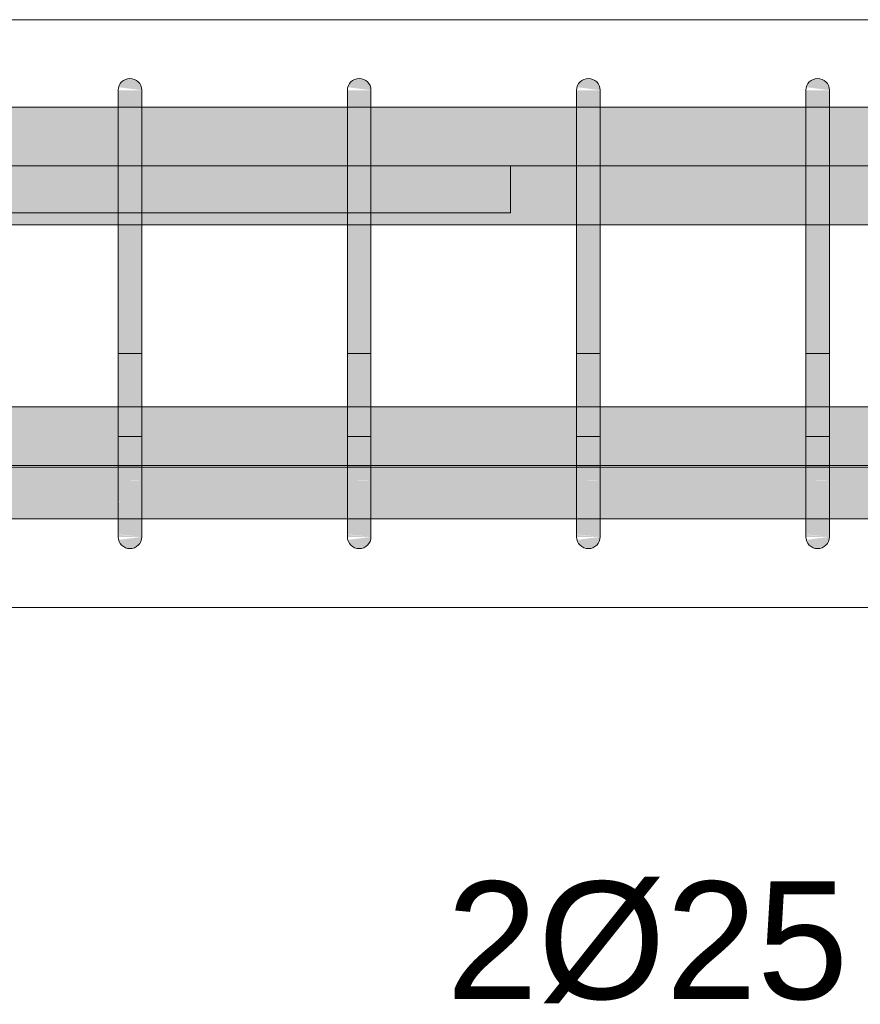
# Model space of a CAD drawing. Header units: millimetres. Extents: x -25607 to 9385, y 1894 to 10168.
# Tile 112 of 181: x -1524 to -1167, y 8501 to 8920. Entities that reach past the tile are written whole.
import ezdxf

# ---------------------------------------------------------------- set-up
doc = ezdxf.new("R2010")
doc.units = ezdxf.units.MM
for name, color, linetype, lineweight in [('S-BEAM', 12, 'Continuous', 9), ('S-RBAR', 171, 'Continuous', 5), ('S-RBAR-IDEN', 171, 'Continuous', 5)]:
    doc.layers.add(name, color=color, linetype=linetype, lineweight=lineweight)
doc.styles.add('Arial', font='arial.ttf', dxfattribs={"height": 50})

msp = doc.modelspace()

# ---------------------------------------------------------------- hatches: boundary and pattern name
at = {"layer": 'S-RBAR'}
for points in [[(-1472.53, 8890), (-1472.7, 8891.29), (-1473.2, 8892.5), (-1473.99, 8893.54), (-1475.03, 8894.33), (-1476.23, 8894.83), (-1477.53, 8895), (-1478.82, 8894.83), (-1480.03, 8894.33), (-1481.06, 8893.54), (-1481.86, 8892.5), (-1482.36, 8891.29), (-1472.7, 8890.02)], [(-1375.08, 8890), (-1375.25, 8891.29), (-1375.75, 8892.5), (-1376.55, 8893.54), (-1377.58, 8894.33), (-1378.79, 8894.83), (-1380.08, 8895), (-1381.38, 8894.83), (-1382.58, 8894.33), (-1383.62, 8893.54), (-1384.41, 8892.5), (-1384.91, 8891.29), (-1375.25, 8890.02)], [(-1277.63, 8890), (-1277.8, 8891.29), (-1278.3, 8892.5), (-1279.1, 8893.54), (-1280.13, 8894.33), (-1281.34, 8894.83), (-1282.63, 8895), (-1283.93, 8894.83), (-1285.13, 8894.33), (-1286.17, 8893.54), (-1286.96, 8892.5), (-1287.46, 8891.29), (-1277.8, 8890.02)], [(-1180.19, 8890), (-1180.36, 8891.29), (-1180.86, 8892.5), (-1181.65, 8893.54), (-1182.69, 8894.33), (-1183.89, 8894.83), (-1185.19, 8895), (-1186.48, 8894.83), (-1187.69, 8894.33), (-1188.72, 8893.54), (-1189.52, 8892.5), (-1190.02, 8891.29), (-1180.36, 8890.02)], [(-1480.98, 8865), (-1472.53, 8865), (-1472.53, 8890), (-1482.53, 8890), (-1482.53, 8865)], [(-1375.08, 8865), (-1375.08, 8890), (-1385.08, 8890), (-1385.08, 8865)], [(-1277.63, 8865), (-1277.63, 8890), (-1287.63, 8890), (-1287.63, 8865)], [(-1180.19, 8865), (-1180.19, 8890), (-1190.19, 8890), (-1190.19, 8865)], [(-1480.98, 8725), (-1472.53, 8725), (-1472.53, 8865), (-1482.53, 8865), (-1482.53, 8725)], [(-1375.08, 8725), (-1375.08, 8865), (-1385.08, 8865), (-1385.08, 8725)], [(-1277.63, 8725), (-1277.63, 8865), (-1287.63, 8865), (-1287.63, 8725)], [(-1180.19, 8725), (-1180.19, 8865), (-1190.19, 8865), (-1190.19, 8725)], [(-1477.53, 8695), (-1476.23, 8695.17), (-1475.03, 8695.67), (-1473.99, 8696.46), (-1473.2, 8697.5), (-1472.7, 8698.71), (-1472.7, 8699.98), (-1482.36, 8698.71), (-1481.86, 8697.5), (-1480.98, 8696.4), (-1480.03, 8695.67), (-1478.82, 8695.17)], [(-1380.08, 8695), (-1378.79, 8695.17), (-1377.58, 8695.67), (-1376.55, 8696.46), (-1375.75, 8697.5), (-1375.25, 8698.71), (-1375.25, 8699.98), (-1384.91, 8698.71), (-1384.41, 8697.5), (-1383.62, 8696.46), (-1382.58, 8695.67), (-1381.38, 8695.17)], [(-1282.63, 8695), (-1281.34, 8695.17), (-1280.13, 8695.67), (-1279.1, 8696.46), (-1278.3, 8697.5), (-1277.8, 8698.71), (-1277.8, 8699.98), (-1287.46, 8698.71), (-1286.96, 8697.5), (-1286.17, 8696.46), (-1285.13, 8695.67), (-1283.93, 8695.17)], [(-1185.19, 8695), (-1183.89, 8695.17), (-1182.69, 8695.67), (-1181.65, 8696.46), (-1180.86, 8697.5), (-1180.36, 8698.71), (-1180.36, 8699.98), (-1190.02, 8698.71), (-1189.52, 8697.5), (-1188.72, 8696.46), (-1187.69, 8695.67), (-1186.48, 8695.17)]]:
    msp.add_hatch(color=256, dxfattribs=at).paths.add_polyline_path(points)
h = msp.add_hatch(color=256, dxfattribs=at)
h.paths.add_polyline_path([(-1905.56, 8857.8), (-1885.56, 8857.8), (-1885.56, 8882.8), (-1905.56, 8882.8), (-1905.56, 8865)])
h.paths.add_polyline_path([(-1832.27, 8857.8), (-1798.99, 8857.8), (-1798.99, 8882.8), (-1832.27, 8882.8), (-1832.27, 8865)])
h.paths.add_polyline_path([(-1875.56, 8857.8), (-1842.27, 8857.8), (-1842.27, 8882.8), (-1875.56, 8882.8), (-1875.56, 8865)])
h.paths.add_polyline_path([(977.44, 8857.8), (999.5, 8857.8), (999.5, 8882.8), (819.84, 8882.8), (819.84, 8857.8), (889.64, 8857.8)])
h.paths.add_polyline_path([(-1788.99, 8857.8), (-1755.71, 8857.8), (-1755.71, 8882.8), (-1788.99, 8882.8), (-1788.99, 8865)])
h.paths.add_polyline_path([(-1745.71, 8857.8), (-1712.42, 8857.8), (-1712.42, 8882.8), (-1745.71, 8882.8), (-1745.71, 8865)])
h.paths.add_polyline_path([(-1702.42, 8857.8), (-1677.42, 8857.8), (-1677.42, 8882.8), (-1702.42, 8882.8), (-1702.42, 8865)])
h.paths.add_polyline_path([(809.84, 8857.8), (809.84, 8882.8), (620.24, 8882.8), (620.24, 8857.8), (801.84, 8857.8)])
h.paths.add_polyline_path([(-1667.42, 8857.8), (-1579.97, 8857.8), (-1579.97, 8882.8), (-1667.42, 8882.8), (-1667.42, 8865)])
h.paths.add_polyline_path([(-1569.97, 8857.8), (-1482.53, 8857.8), (-1482.53, 8882.8), (-1569.97, 8882.8), (-1569.97, 8865)])
h.paths.add_polyline_path([(-1472.53, 8857.8), (-1385.08, 8857.8), (-1385.08, 8882.8), (-1472.53, 8882.8), (-1472.53, 8865)])
h.paths.add_polyline_path([(-1375.08, 8857.8), (-1287.63, 8857.8), (-1287.63, 8882.8), (-1375.08, 8882.8), (-1375.08, 8865)])
h.paths.add_polyline_path([(-1277.63, 8857.8), (-1190.19, 8857.8), (-1190.19, 8882.8), (-1277.63, 8882.8), (-1277.63, 8865)])
h.paths.add_polyline_path([(610.24, 8857.8), (610.24, 8882.8), (420.64, 8882.8), (420.64, 8857.8), (582.34, 8857.8)])
h.paths.add_polyline_path([(-1180.19, 8857.8), (-1092.74, 8857.8), (-1092.74, 8882.8), (-1180.19, 8882.8), (-1180.19, 8865)])
h.paths.add_polyline_path([(-1082.74, 8857.8), (-995.29, 8857.8), (-995.29, 8882.8), (-1082.74, 8882.8), (-1082.74, 8865)])
h.paths.add_polyline_path([(-985.29, 8857.8), (-897.85, 8857.8), (-897.85, 8882.8), (-985.29, 8882.8), (-985.29, 8865)])
h.paths.add_polyline_path([(-887.85, 8857.8), (-800.4, 8857.8), (-800.4, 8882.8), (-887.85, 8882.8), (-887.85, 8865)])
h.paths.add_polyline_path([(410.64, 8857.8), (410.64, 8882.8), (221.04, 8882.8), (221.04, 8857.8), (406.74, 8857.8)])
h.paths.add_polyline_path([(-790.4, 8857.8), (-702.95, 8857.8), (-702.95, 8882.8), (-790.4, 8882.8), (-790.4, 8865)])
h.paths.add_polyline_path([(-692.95, 8857.8), (-605.51, 8857.8), (-605.51, 8882.8), (-692.95, 8882.8), (-692.95, 8865)])
h.paths.add_polyline_path([(-595.51, 8857.8), (-508.06, 8857.8), (-508.06, 8882.8), (-595.51, 8882.8), (-595.51, 8865)])
h.paths.add_polyline_path([(211.04, 8857.8), (211.04, 8882.8), (21.43, 8882.8), (21.43, 8857.8), (187.24, 8857.8)])
h.paths.add_polyline_path([(-498.06, 8857.8), (-410.61, 8857.8), (-410.61, 8882.8), (-498.06, 8882.8), (-498.06, 8865)])
h.paths.add_polyline_path([(-400.61, 8857.8), (-313.17, 8857.8), (-313.17, 8882.8), (-400.61, 8882.8), (-400.61, 8865)])
h.paths.add_polyline_path([(-303.17, 8857.8), (-188.17, 8857.8), (-188.17, 8882.8), (-303.17, 8882.8), (-303.17, 8865)])
h.paths.add_polyline_path([(-178.17, 8857.8), (11.43, 8857.8), (11.43, 8882.8), (-178.17, 8882.8), (-178.17, 8865)])
h = msp.add_hatch(color=256, dxfattribs=at)
h.paths.add_polyline_path([(-880.56, 8832.8), (-880.56, 8857.8), (-887.85, 8857.8), (-887.85, 8832.8)])
h.paths.add_polyline_path([(-897.85, 8832.8), (-897.85, 8857.8), (-985.29, 8857.8), (-985.29, 8832.8)])
h.paths.add_polyline_path([(-995.29, 8832.8), (-995.29, 8857.8), (-1082.74, 8857.8), (-1082.74, 8832.8), (-1041.97, 8832.8)])
h.paths.add_polyline_path([(-1092.74, 8832.8), (-1092.74, 8857.8), (-1180.19, 8857.8), (-1180.19, 8832.8)])
h.paths.add_polyline_path([(-1190.19, 8832.8), (-1190.19, 8857.8), (-1277.63, 8857.8), (-1277.63, 8832.8), (-1217.58, 8832.8)])
h.paths.add_polyline_path([(-1287.63, 8832.8), (-1287.63, 8857.8), (-1375.08, 8857.8), (-1375.08, 8832.8)])
h.paths.add_polyline_path([(-1385.08, 8832.8), (-1385.08, 8857.8), (-1472.53, 8857.8), (-1472.53, 8832.8), (-1393.18, 8832.8)])
h.paths.add_polyline_path([(-1482.53, 8832.8), (-1482.53, 8857.8), (-1569.97, 8857.8), (-1569.97, 8832.8), (-1568.78, 8832.8)])
h.paths.add_polyline_path([(-1579.97, 8832.8), (-1579.97, 8857.8), (-1667.42, 8857.8), (-1667.42, 8832.8)])
h.paths.add_polyline_path([(-1677.42, 8832.8), (-1677.42, 8857.8), (-1702.42, 8857.8), (-1702.42, 8832.8)])
h.paths.add_polyline_path([(-1712.42, 8832.8), (-1712.42, 8857.8), (-1745.71, 8857.8), (-1745.71, 8832.8), (-1744.38, 8832.8)])
h.paths.add_polyline_path([(-1755.71, 8832.8), (-1755.71, 8857.8), (-1788.99, 8857.8), (-1788.99, 8832.8)])
h.paths.add_polyline_path([(-1798.99, 8832.8), (-1798.99, 8857.8), (-1832.27, 8857.8), (-1832.18, 8832.8)])
h.paths.add_polyline_path([(-1842.27, 8832.8), (-1842.27, 8857.8), (-1875.56, 8857.8), (-1875.56, 8832.8)])
h.paths.add_polyline_path([(-1885.56, 8832.8), (-1885.56, 8857.8), (-1905.56, 8857.8), (-1905.56, 8832.8)])
h.paths.add_polyline_path([(-1919.98, 8832.8), (-1915.56, 8832.8), (-1915.56, 8857.8), (-2345.56, 8857.8), (-2345.56, 8832.8), (-2007.78, 8832.8)])
h = msp.add_hatch(color=256, dxfattribs=at)
h.paths.add_polyline_path([(-887.85, 8730.3), (-880.56, 8730.3), (-880.56, 8755.3), (-887.85, 8755.05), (-887.85, 8736.78)])
h.paths.add_polyline_path([(-897.85, 8730.3), (-897.85, 8755.3), (-985.29, 8755.05), (-985.29, 8730.3), (-910.27, 8730.3)])
h.paths.add_polyline_path([(-995.29, 8730.3), (-995.29, 8755.3), (-1082.74, 8755.05), (-1082.74, 8730.3), (-998.07, 8730.3)])
h.paths.add_polyline_path([(-1092.74, 8730.3), (-1092.74, 8755.3), (-1180.19, 8755.05), (-1180.19, 8730.3), (-1129.78, 8730.3)])
h.paths.add_polyline_path([(-1190.19, 8730.3), (-1190.19, 8755.3), (-1277.63, 8755.05), (-1277.63, 8730.3), (-1217.58, 8730.3)])
h.paths.add_polyline_path([(-1287.63, 8730.3), (-1287.63, 8755.3), (-1375.08, 8755.05), (-1375.08, 8730.3), (-1305.38, 8730.3)])
h.paths.add_polyline_path([(-1393.18, 8730.3), (-1385.08, 8730.3), (-1385.08, 8755.3), (-1472.53, 8755.05), (-1472.53, 8730.3), (-1437.08, 8730.3)])
h.paths.add_polyline_path([(-1482.53, 8730.3), (-1482.53, 8755.3), (-1569.97, 8755.05), (-1569.97, 8730.3), (-1524.88, 8730.3)])
h.paths.add_polyline_path([(-1579.97, 8730.3), (-1579.97, 8755.3), (-1667.42, 8755.05), (-1667.42, 8730.3), (-1612.68, 8730.3)])
h.paths.add_polyline_path([(-1677.42, 8730.3), (-1677.42, 8755.3), (-1702.42, 8755.05), (-1702.42, 8730.3), (-1700.48, 8730.3)])
h.paths.add_polyline_path([(-1712.42, 8730.3), (-1712.42, 8755.3), (-1745.71, 8755.05), (-1745.71, 8730.3), (-1744.38, 8730.3)])
h.paths.add_polyline_path([(-1755.71, 8730.3), (-1755.71, 8755.3), (-1788.99, 8755.05), (-1788.99, 8730.3), (-1788.28, 8730.3)])
h.paths.add_polyline_path([(-1798.99, 8730.3), (-1798.99, 8755.3), (-1832.27, 8755.05), (-1832.18, 8730.3)])
h.paths.add_polyline_path([(-1842.27, 8730.3), (-1842.27, 8755.3), (-1875.56, 8755.05), (-1875.56, 8730.3)])
h.paths.add_polyline_path([(-1885.56, 8730.3), (-1885.56, 8755.3), (-1905.56, 8755.05), (-1905.56, 8730.3), (-1898.03, 8730.3)])
h.paths.add_polyline_path([(-1919.98, 8730.3), (-1916.29, 8730.3), (-1918.24, 8735), (-1922.27, 8740), (-1937.58, 8755.3), (-2345.56, 8755.3), (-2345.56, 8730.3), (-1983.29, 8730.3), (-1992.13, 8739.14), (-1985.06, 8746.21), (-1969.15, 8730.3), (-1921.42, 8730.3)])
h.paths.add_polyline_path([(-1915.56, 8747.43), (-1915.56, 8755.3), (-1923.43, 8755.3), (-1919.98, 8751.85)])
h = msp.add_hatch(color=256, dxfattribs=at)
h.paths.add_polyline_path([(-1905.56, 8707.64), (-1885.56, 8707.92), (-1885.56, 8729.64), (-1905.56, 8729.64), (-1905.56, 8714.83)])
h.paths.add_polyline_path([(1021.34, 8707.64), (1209.04, 8707.92), (1209.04, 8729.64), (1019.44, 8729.64), (1019.44, 8707.64)])
h.paths.add_polyline_path([(1219.04, 8707.64), (1408.65, 8707.92), (1408.65, 8729.64), (1219.04, 8729.64), (1219.04, 8707.92)])
h.paths.add_polyline_path([(1009.44, 8707.64), (1009.44, 8729.64), (819.84, 8729.64), (819.84, 8707.64), (977.44, 8707.64)])
h.paths.add_polyline_path([(809.84, 8707.64), (809.84, 8729.64), (620.24, 8729.64), (620.24, 8707.64), (801.84, 8707.64)])
h.paths.add_polyline_path([(-1832.27, 8707.64), (-1798.99, 8707.92), (-1798.99, 8729.64), (-1832.27, 8729.64), (-1832.27, 8707.92)])
h.paths.add_polyline_path([(1418.65, 8707.64), (1608.25, 8707.92), (1608.25, 8729.64), (1418.65, 8729.64), (1418.65, 8707.92)])
h.paths.add_polyline_path([(4152.12, 8707.64), (4152.12, 8729.64), (4113.44, 8729.64), (4113.44, 8707.64), (4138.27, 8707.64)])
h.paths.add_polyline_path([(1618.25, 8707.64), (1807.85, 8707.92), (1807.85, 8729.64), (1618.25, 8729.64), (1618.25, 8707.92)])
h.paths.add_polyline_path([(4169.44, 8707.64), (4169.44, 8729.64), (4162.12, 8729.64), (4162.12, 8707.64)])
h.paths.add_polyline_path([(610.24, 8707.64), (610.24, 8729.64), (420.64, 8729.64), (420.64, 8707.64), (582.34, 8707.64)])
h.paths.add_polyline_path([(410.64, 8707.64), (410.64, 8729.64), (221.04, 8729.64), (221.04, 8707.64), (406.74, 8707.64)])
h.paths.add_polyline_path([(-1842.27, 8707.64), (-1842.27, 8729.64), (-1875.56, 8729.64), (-1875.56, 8707.64)])
h.paths.add_polyline_path([(1817.85, 8707.64), (2007.45, 8707.92), (2007.45, 8729.64), (1817.85, 8729.64), (1817.85, 8707.92)])
h.paths.add_polyline_path([(2017.45, 8707.64), (2207.05, 8707.92), (2207.05, 8729.64), (2017.45, 8729.64), (2017.45, 8707.92)])
h.paths.add_polyline_path([(4103.44, 8707.64), (4103.44, 8729.64), (4064.75, 8729.64), (4064.75, 8707.64), (4094.37, 8707.64)])
h.paths.add_polyline_path([(211.04, 8707.64), (211.04, 8729.64), (21.43, 8729.64), (21.43, 8707.64), (187.24, 8707.64)])
h.paths.add_polyline_path([(2217.05, 8707.64), (2332.05, 8707.92), (2332.05, 8729.64), (2217.05, 8729.64), (2217.05, 8707.92)])
h.paths.add_polyline_path([(11.43, 8707.64), (11.43, 8729.64), (-178.17, 8729.64), (-178.17, 8707.64), (-32.27, 8707.64)])
h.paths.add_polyline_path([(-1788.99, 8707.64), (-1755.71, 8707.92), (-1755.71, 8729.64), (-1788.99, 8729.64), (-1788.99, 8707.92)])
h.paths.add_polyline_path([(-188.17, 8707.64), (-188.17, 8729.64), (-303.17, 8729.64), (-303.17, 8707.64), (-207.87, 8707.64)])
h.paths.add_polyline_path([(2342.05, 8707.64), (2430.57, 8707.92), (2430.57, 8729.64), (2342.05, 8729.64), (2342.05, 8707.92)])
h.paths.add_polyline_path([(4054.75, 8707.64), (4054.75, 8729.64), (4016.06, 8729.64), (4016.06, 8707.64), (4050.47, 8707.64)])
h.paths.add_polyline_path([(2440.57, 8707.64), (2529.09, 8707.92), (2529.09, 8729.64), (2440.57, 8729.64), (2440.57, 8707.92)])
h.paths.add_polyline_path([(-313.17, 8707.64), (-313.17, 8729.64), (-400.61, 8729.64), (-400.61, 8707.64), (-339.57, 8707.64)])
h.paths.add_polyline_path([(2539.09, 8707.64), (2627.61, 8707.92), (2627.61, 8729.64), (2539.09, 8729.64), (2539.09, 8707.92)])
h.paths.add_polyline_path([(-410.61, 8707.64), (-410.61, 8729.64), (-498.06, 8729.64), (-498.06, 8707.64), (-427.37, 8707.64)])
h.paths.add_polyline_path([(2637.61, 8707.64), (2726.12, 8707.92), (2726.12, 8729.64), (2637.61, 8729.64), (2637.61, 8707.92)])
h.paths.add_polyline_path([(-508.06, 8707.64), (-508.06, 8729.64), (-595.51, 8729.64), (-595.51, 8707.64), (-515.17, 8707.64)])
h.paths.add_polyline_path([(-1745.71, 8707.64), (-1712.42, 8707.92), (-1712.42, 8729.64), (-1745.71, 8729.64), (-1745.71, 8707.92)])
h.paths.add_polyline_path([(3967.37, 8707.64), (4006.06, 8707.92), (4006.06, 8729.64), (3967.37, 8729.64), (3967.37, 8707.92)])
h.paths.add_polyline_path([(2736.12, 8707.64), (2824.64, 8707.92), (2824.64, 8729.64), (2736.12, 8729.64), (2736.12, 8707.92)])
h.paths.add_polyline_path([(-605.51, 8707.64), (-605.51, 8729.64), (-692.95, 8729.64), (-692.95, 8707.64), (-646.87, 8707.64)])
h.paths.add_polyline_path([(2834.64, 8707.64), (2923.16, 8707.92), (2923.16, 8729.64), (2834.64, 8729.64), (2834.64, 8707.92)])
h.paths.add_polyline_path([(-702.95, 8707.64), (-702.95, 8729.64), (-790.4, 8729.64), (-790.4, 8707.64), (-734.67, 8707.64)])
h.paths.add_polyline_path([(3957.37, 8707.64), (3957.37, 8729.64), (3918.68, 8729.64), (3918.77, 8707.64)])
h.paths.add_polyline_path([(2933.16, 8707.64), (3021.68, 8707.92), (3021.68, 8729.64), (2933.16, 8729.64), (2933.16, 8707.92)])
h.paths.add_polyline_path([(-800.4, 8707.64), (-800.4, 8729.64), (-887.85, 8729.64), (-887.85, 8707.64), (-822.47, 8707.64)])
h.paths.add_polyline_path([(3031.68, 8707.64), (3120.2, 8707.92), (3120.2, 8729.64), (3031.68, 8729.64), (3031.68, 8707.92)])
h.paths.add_polyline_path([(-1702.42, 8707.64), (-1677.42, 8707.92), (-1677.42, 8729.64), (-1702.42, 8729.64), (-1702.42, 8707.92)])
h.paths.add_polyline_path([(-897.85, 8707.64), (-897.85, 8729.64), (-985.29, 8729.64), (-985.29, 8707.64), (-910.27, 8707.64)])
h.paths.add_polyline_path([(3908.68, 8707.64), (3908.68, 8729.64), (3869.99, 8729.64), (3869.99, 8707.64), (3874.87, 8707.64)])
h.paths.add_polyline_path([(3130.2, 8707.64), (3218.71, 8707.92), (3218.71, 8729.64), (3130.2, 8729.64), (3130.2, 8707.92)])
h.paths.add_polyline_path([(-995.29, 8707.64), (-995.29, 8729.64), (-1082.74, 8729.64), (-1082.74, 8707.64), (-998.07, 8707.64)])
h.paths.add_polyline_path([(3228.71, 8707.64), (3317.23, 8707.92), (3317.23, 8729.64), (3228.71, 8729.64), (3228.71, 8707.92)])
h.paths.add_polyline_path([(-1092.74, 8707.64), (-1092.74, 8729.64), (-1180.19, 8729.64), (-1180.19, 8707.64), (-1129.78, 8707.64)])
h.paths.add_polyline_path([(3327.23, 8707.64), (3415.75, 8707.92), (3415.75, 8729.64), (3327.23, 8729.64), (3327.23, 8707.92)])
h.paths.add_polyline_path([(-1667.42, 8707.64), (-1579.97, 8707.92), (-1579.97, 8729.64), (-1667.42, 8729.64), (-1667.42, 8707.92)])
h.paths.add_polyline_path([(-1190.19, 8707.64), (-1190.19, 8729.64), (-1277.63, 8729.64), (-1277.63, 8707.64), (-1217.58, 8707.64)])
h.paths.add_polyline_path([(3859.99, 8707.64), (3859.99, 8729.64), (3821.3, 8729.64), (3821.3, 8707.64), (3830.97, 8707.64)])
h.paths.add_polyline_path([(3425.75, 8707.64), (3514.27, 8707.92), (3514.27, 8729.64), (3425.75, 8729.64), (3425.75, 8707.92)])
h.paths.add_polyline_path([(-1287.63, 8707.64), (-1287.63, 8729.64), (-1375.08, 8729.64), (-1375.08, 8707.64), (-1305.38, 8707.64)])
h.paths.add_polyline_path([(3524.27, 8707.64), (3612.79, 8707.92), (3612.79, 8729.64), (3524.27, 8729.64), (3524.27, 8707.92)])
h.paths.add_polyline_path([(-1385.08, 8707.64), (-1385.08, 8729.64), (-1472.53, 8729.64), (-1472.53, 8707.64), (-1393.18, 8707.64)])
h.paths.add_polyline_path([(3622.79, 8707.64), (3711.3, 8707.92), (3711.3, 8729.64), (3622.79, 8729.64), (3622.79, 8707.92)])
h.paths.add_polyline_path([(3811.3, 8707.64), (3811.3, 8729.64), (3721.3, 8729.64), (3721.3, 8707.64), (3787.07, 8707.64)])
h.paths.add_polyline_path([(-1482.53, 8707.64), (-1482.53, 8729.64), (-1569.97, 8729.64), (-1569.97, 8707.64), (-1524.88, 8707.64)])
h = msp.add_hatch(color=256, dxfattribs=at)
h.paths.add_polyline_path([(-1472.53, 8703.08), (-1472.53, 8703.74), (-1473.88, 8703.89), (-1474.73, 8703.51)])
h.paths.add_polyline_path([(-1478.02, 8705.53), (-1479.7, 8707.49), (-1482.53, 8707.92), (-1482.53, 8706.75), (-1480.98, 8706.33)])
h.paths.add_polyline_path([(-1472.53, 8711.72), (-1472.53, 8713.44), (-1482.53, 8715.43), (-1480.98, 8714.28), (-1477.8, 8711.91)])
h.paths.add_polyline_path([(-1480.98, 8724.03), (-1472.53, 8724.24), (-1472.53, 8725), (-1482.53, 8725), (-1482.53, 8724.03)])
h = msp.add_hatch(color=256, dxfattribs=at)
h.paths.add_polyline_path([(-1375.08, 8703.08), (-1375.08, 8703.74), (-1376.44, 8703.89), (-1377.28, 8703.51)])
h.paths.add_polyline_path([(-1380.57, 8705.53), (-1382.25, 8707.49), (-1385.08, 8707.92), (-1385.08, 8706.75)])
h.paths.add_polyline_path([(-1375.08, 8711.72), (-1375.08, 8713.44), (-1385.08, 8715.43), (-1385.08, 8714.83), (-1384.28, 8714.83), (-1380.36, 8711.91)])
h.paths.add_polyline_path([(-1385.08, 8724.03), (-1375.08, 8724.24), (-1375.08, 8725), (-1385.08, 8725)])
h = msp.add_hatch(color=256, dxfattribs=at)
h.paths.add_polyline_path([(-1277.63, 8703.08), (-1277.63, 8703.74), (-1278.99, 8703.89), (-1279.84, 8703.51)])
h.paths.add_polyline_path([(-1283.13, 8705.53), (-1284.81, 8707.49), (-1287.63, 8707.92), (-1287.63, 8706.75)])
h.paths.add_polyline_path([(-1277.63, 8711.72), (-1277.63, 8713.44), (-1287.63, 8715.43), (-1287.63, 8714.83), (-1286.83, 8714.83), (-1282.91, 8711.91)])
h.paths.add_polyline_path([(-1287.63, 8724.03), (-1277.63, 8724.24), (-1277.63, 8725), (-1287.63, 8725)])
h = msp.add_hatch(color=256, dxfattribs=at)
h.paths.add_polyline_path([(-1180.19, 8703.08), (-1180.19, 8703.74), (-1181.54, 8703.89), (-1182.39, 8703.51)])
h.paths.add_polyline_path([(-1185.68, 8705.53), (-1187.36, 8707.49), (-1190.19, 8707.92), (-1190.19, 8706.75)])
h.paths.add_polyline_path([(-1180.19, 8711.72), (-1180.19, 8713.44), (-1190.19, 8715.43), (-1190.19, 8714.83), (-1189.38, 8714.83), (-1185.46, 8711.91)])
h.paths.add_polyline_path([(-1190.19, 8724.03), (-1180.19, 8724.24), (-1180.19, 8725), (-1190.19, 8725)])
h = msp.add_hatch(color=256, dxfattribs=at)
h.paths.add_polyline_path([(-1472.53, 8700), (-1472.53, 8703.08), (-1474.73, 8703.51), (-1473.88, 8703.89), (-1472.53, 8703.74), (-1472.53, 8711.72), (-1477.06, 8711.99), (-1481.57, 8714.83), (-1482.53, 8714.83), (-1482.53, 8708.15), (-1479.56, 8707.32), (-1478.02, 8705.53), (-1482.53, 8706.75), (-1482.36, 8700.99), (-1480.44, 8700.85), (-1476.23, 8700.4)])
h.paths.add_polyline_path([(-1482.36, 8700), (-1472.53, 8700), (-1482.53, 8700.85), (-1482.53, 8700)])
h.paths.add_polyline_path([(-1472.53, 8713.44), (-1472.53, 8724.24), (-1474.56, 8724.03), (-1482.53, 8724.03), (-1482.53, 8715.43), (-1479.51, 8714.83)])
h = msp.add_hatch(color=256, dxfattribs=at)
h.paths.add_polyline_path([(-1375.08, 8700), (-1375.08, 8703.08), (-1377.28, 8703.51), (-1376.44, 8703.89), (-1375.08, 8703.74), (-1375.08, 8711.72), (-1379.61, 8711.99), (-1384.13, 8714.83), (-1385.08, 8714.83), (-1385.08, 8708.15), (-1382.11, 8707.32), (-1380.57, 8705.53), (-1385.08, 8706.75), (-1384.91, 8700.99), (-1382.99, 8700.85), (-1378.79, 8700.4)])
h.paths.add_polyline_path([(-1375.08, 8700), (-1385.08, 8700.85), (-1384.91, 8700), (-1380.08, 8700)])
h.paths.add_polyline_path([(-1375.08, 8713.44), (-1375.08, 8724.24), (-1377.11, 8724.03), (-1385.08, 8724.03), (-1385.08, 8715.43), (-1382.06, 8714.83)])
h = msp.add_hatch(color=256, dxfattribs=at)
h.paths.add_polyline_path([(-1282.63, 8700), (-1277.63, 8700), (-1287.63, 8700.85), (-1287.46, 8700)])
h.paths.add_polyline_path([(-1277.63, 8700), (-1277.63, 8703.08), (-1279.84, 8703.51), (-1278.99, 8703.89), (-1277.63, 8703.74), (-1277.63, 8711.72), (-1282.17, 8711.99), (-1286.68, 8714.83), (-1287.63, 8714.83), (-1287.63, 8708.15), (-1284.66, 8707.32), (-1283.13, 8705.53), (-1287.63, 8706.75), (-1287.46, 8700.99), (-1285.55, 8700.85), (-1281.34, 8700.4)])
h.paths.add_polyline_path([(-1277.63, 8713.44), (-1277.63, 8724.24), (-1279.66, 8724.03), (-1287.63, 8724.03), (-1287.63, 8715.43), (-1284.62, 8714.83)])
h = msp.add_hatch(color=256, dxfattribs=at)
h.paths.add_polyline_path([(-1180.19, 8700), (-1180.19, 8703.08), (-1182.39, 8703.51), (-1181.54, 8703.89), (-1180.19, 8703.74), (-1180.19, 8711.72), (-1184.72, 8711.99), (-1189.23, 8714.83), (-1190.19, 8714.83), (-1190.19, 8708.15), (-1187.22, 8707.32), (-1185.68, 8705.53), (-1190.19, 8706.75), (-1190.02, 8700.99), (-1188.1, 8700.85), (-1183.89, 8700.4)])
h.paths.add_polyline_path([(-1180.19, 8700), (-1190.19, 8700.85), (-1190.02, 8700), (-1185.19, 8700)])
h.paths.add_polyline_path([(-1180.19, 8713.44), (-1180.19, 8724.24), (-1182.22, 8724.03), (-1190.19, 8724.03), (-1190.19, 8715.43), (-1187.17, 8714.83)])

# ---------------------------------------------------------------- linework, layer by layer
at = {"layer": 'S-BEAM'}
for p, q in [((4009.44, 8920), (-1980.56, 8920)), ((4009.44, 8920), (-1880.56, 8920)), ((4009.44, 8670), (-1980.56, 8670)), ((-1880.56, 8670), (4009.44, 8670))]:
    msp.add_line(p, q, dxfattribs=at)
at = {"layer": 'S-RBAR'}
for p, q in [((-1482.53, 8865), (-1482.53, 8890)), ((-1482.53, 8865), (-1482.53, 8890)), ((-1472.53, 8865), (-1472.53, 8890)), ((-1472.53, 8865), (-1472.53, 8890)), ((-1385.08, 8865), (-1385.08, 8890)), ((-1385.08, 8865), (-1385.08, 8890)), ((-1375.08, 8865), (-1375.08, 8890)), ((-1375.08, 8865), (-1375.08, 8890)), ((-1287.63, 8865), (-1287.63, 8890)), ((-1287.63, 8865), (-1287.63, 8890)), ((-1277.63, 8865), (-1277.63, 8890)), ((-1277.63, 8865), (-1277.63, 8890)), ((-1190.19, 8865), (-1190.19, 8890)), ((-1190.19, 8865), (-1190.19, 8890)), ((-1180.19, 8865), (-1180.19, 8890)), ((-1180.19, 8865), (-1180.19, 8890)), ((999.5, 8882.8), (-1905.56, 8882.8)), ((999.5, 8882.8), (-1905.56, 8882.8)), ((999.5, 8882.8), (-1905.56, 8882.8)), ((-1482.53, 8725), (-1482.53, 8865)), ((-1482.53, 8865), (-1482.53, 8725)), ((-1472.53, 8725), (-1472.53, 8865)), ((-1472.53, 8865), (-1472.53, 8725)), ((-1385.08, 8725), (-1385.08, 8865)), ((-1385.08, 8865), (-1385.08, 8725)), ((-1375.08, 8725), (-1375.08, 8865)), ((-1375.08, 8865), (-1375.08, 8725)), ((-1287.63, 8725), (-1287.63, 8865)), ((-1287.63, 8865), (-1287.63, 8725)), ((-1277.63, 8725), (-1277.63, 8865)), ((-1277.63, 8865), (-1277.63, 8725)), ((-1190.19, 8725), (-1190.19, 8865)), ((-1190.19, 8865), (-1190.19, 8725)), ((-1180.19, 8725), (-1180.19, 8865)), ((-1180.19, 8865), (-1180.19, 8725)), ((-2355.56, 8857.8), (-880.56, 8857.8)), ((-2355.56, 8857.8), (-880.56, 8857.8)), ((-1935.77, 8857.8), (-1315.77, 8857.8)), ((999.5, 8857.8), (-1905.56, 8857.8)), ((999.5, 8857.8), (-1905.56, 8857.8)), ((999.5, 8857.8), (-1905.56, 8857.8)), ((-1315.77, 8837.8), (-1315.77, 8857.8)), ((-1935.77, 8837.8), (-1315.77, 8837.8)), ((-2355.56, 8832.8), (-880.56, 8832.8)), ((-2355.56, 8832.8), (-880.56, 8832.8)), ((-1482.53, 8778.03), (-1482.53, 8742.68)), ((-1482.53, 8778.03), (-1472.53, 8778.03)), ((-1472.53, 8778.03), (-1472.53, 8742.68)), ((-1385.08, 8778.03), (-1385.08, 8742.68)), ((-1385.08, 8778.03), (-1375.08, 8778.03)), ((-1375.08, 8778.03), (-1375.08, 8742.68)), ((-1287.63, 8778.03), (-1287.63, 8742.68)), ((-1287.63, 8778.03), (-1277.63, 8778.03)), ((-1277.63, 8778.03), (-1277.63, 8742.68)), ((-1190.19, 8778.03), (-1190.19, 8742.68)), ((-1190.19, 8778.03), (-1180.19, 8778.03)), ((-1180.19, 8778.03), (-1180.19, 8742.68)), ((-2355.56, 8755.3), (-880.56, 8755.3)), ((-2355.56, 8755.3), (-880.56, 8755.3)), ((-1482.53, 8700), (-1482.53, 8742.68)), ((-1472.53, 8742.68), (-1482.53, 8742.68)), ((-1482.53, 8707.32), (-1482.53, 8742.68)), ((-1472.53, 8700), (-1472.53, 8742.68)), ((-1472.53, 8707.32), (-1472.53, 8742.68)), ((-1385.08, 8700), (-1385.08, 8742.68)), ((-1375.08, 8742.68), (-1385.08, 8742.68)), ((-1385.08, 8707.32), (-1385.08, 8742.68)), ((-1375.08, 8700), (-1375.08, 8742.68)), ((-1375.08, 8707.32), (-1375.08, 8742.68)), ((-1287.63, 8700), (-1287.63, 8742.68)), ((-1277.63, 8742.68), (-1287.63, 8742.68)), ((-1287.63, 8707.32), (-1287.63, 8742.68)), ((-1277.63, 8700), (-1277.63, 8742.68)), ((-1277.63, 8707.32), (-1277.63, 8742.68)), ((-1190.19, 8700), (-1190.19, 8742.68)), ((-1180.19, 8742.68), (-1190.19, 8742.68)), ((-1190.19, 8707.32), (-1190.19, 8742.68)), ((-1180.19, 8700), (-1180.19, 8742.68)), ((-1180.19, 8707.32), (-1180.19, 8742.68)), ((-2355.56, 8730.3), (-880.56, 8730.3)), ((-2355.56, 8730.3), (-880.56, 8730.3)), ((4169.44, 8729.64), (-1905.56, 8729.64)), ((4169.44, 8729.64), (-1905.56, 8729.64)), ((4169.44, 8729.64), (-1905.56, 8729.64)), ((-1482.53, 8700), (-1482.53, 8725)), ((-1482.53, 8707.32), (-1482.53, 8725)), ((-1472.53, 8700), (-1472.53, 8725)), ((-1472.53, 8700), (-1472.53, 8725)), ((-1385.08, 8700), (-1385.08, 8725)), ((-1385.08, 8707.32), (-1385.08, 8725)), ((-1375.08, 8700), (-1375.08, 8725)), ((-1375.08, 8700), (-1375.08, 8725)), ((-1287.63, 8700), (-1287.63, 8725)), ((-1287.63, 8707.32), (-1287.63, 8725)), ((-1277.63, 8700), (-1277.63, 8725)), ((-1277.63, 8700), (-1277.63, 8725)), ((-1190.19, 8700), (-1190.19, 8725)), ((-1190.19, 8707.32), (-1190.19, 8725)), ((-1180.19, 8700), (-1180.19, 8725)), ((-1180.19, 8700), (-1180.19, 8725)), ((4169.44, 8707.64), (-1905.56, 8707.64)), ((4169.44, 8707.64), (-1905.56, 8707.64)), ((4169.44, 8707.64), (-1905.56, 8707.64)), ((-1482.53, 8700.85), (-1482.53, 8707.32)), ((-1482.53, 8700.85), (-1482.53, 8707.32)), ((-1472.53, 8700), (-1472.53, 8707.32)), ((-1385.08, 8700.85), (-1385.08, 8707.32)), ((-1385.08, 8700.85), (-1385.08, 8707.32)), ((-1375.08, 8700), (-1375.08, 8707.32)), ((-1287.63, 8700.85), (-1287.63, 8707.32)), ((-1287.63, 8700.85), (-1287.63, 8707.32)), ((-1277.63, 8700), (-1277.63, 8707.32)), ((-1190.19, 8700.85), (-1190.19, 8707.32)), ((-1190.19, 8700.85), (-1190.19, 8707.32)), ((-1180.19, 8700), (-1180.19, 8707.32))]:
    msp.add_line(p, q, dxfattribs=at)
for centre, start, end in [((-1477.53, 8890), 0, 180), ((-1477.53, 8890), 0, 180), ((-1380.08, 8890), 0, 180), ((-1380.08, 8890), 0, 180), ((-1282.63, 8890), 0, 180), ((-1282.63, 8890), 0, 180), ((-1185.19, 8890), 0, 180), ((-1185.19, 8890), 0, 180), ((-1477.53, 8700), 180, 360), ((-1477.53, 8700), 180, 360), ((-1477.53, 8700), 180, 360), ((-1380.08, 8700), 180, 360), ((-1380.08, 8700), 180, 360), ((-1380.08, 8700), 180, 360), ((-1282.63, 8700), 180, 360), ((-1282.63, 8700), 180, 360), ((-1282.63, 8700), 180, 360), ((-1185.19, 8700), 180, 0), ((-1185.19, 8700), 180, 0), ((-1185.19, 8700), 180, 0)]:
    msp.add_arc(centre, 5, start, end, dxfattribs=at)

# ---------------------------------------------------------------- texts
at = {"layer": 'S-RBAR-IDEN', "insert": (-1342.99, 8553.42), "char_height": 50, "width": 210.443, "attachment_point": 1, "style": 'Arial', "bg_fill": 3, "box_fill_scale": 1.25, "bg_fill_color": 256, "bg_fill_true_color": 13158600, "bg_fill_transparency": 0}
msp.add_mtext('2Ø25', dxfattribs=at)

doc.saveas('drawing.dxf')
